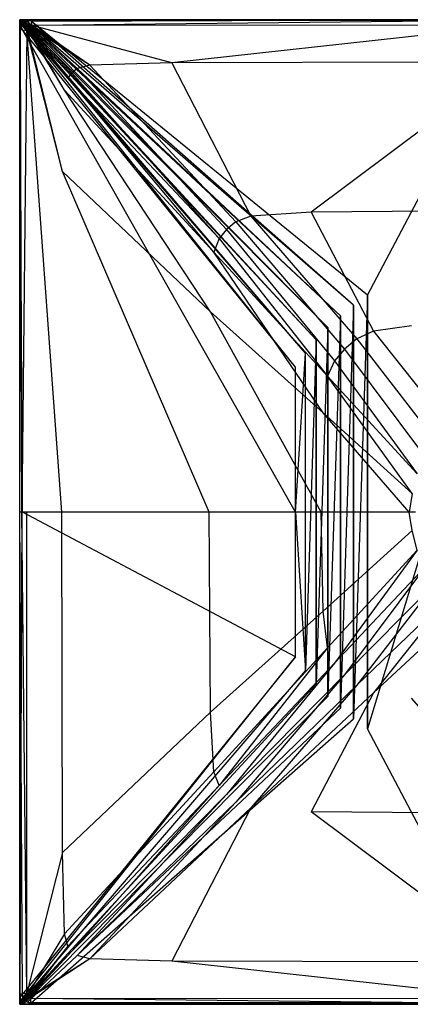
# Model space of a CAD drawing. Extents: x 0 to 0.8, y -0.8 to 0.
# Tile 1 of 15: x 0 to 0.317, y -0.8 to 0. Entities that reach past the tile are written whole.
import ezdxf

# ---------------------------------------------------------------- set-up
doc = ezdxf.new("R2010")
doc.units = 0
doc.layers.add('L0_GRUPPE_28___REPLACEMTFOREMPT', color=7, linetype='CONTINUOUS')

msp = doc.modelspace()

# ---------------------------------------------------------------- linework, layer by layer
at = {"layer": 'L0_GRUPPE_28___REPLACEMTFOREMPT', "color": 8}
for points, invisible_edges in [([(0, 0, 0.03815), (0.001664, 0, 0.000898), (0, 0, 0.000898), (0, 0, 0.03815)], 13), ([(0.001664, 0, 0.000898), (0, 0, 0.03815), (0.001664, 0, 0.03815), (0.001664, 0, 0.000898)], 14), ([(0, -0.001223, 0.03815), (0, 0, 0.000898), (0, -0.001321, 0.000898), (0, -0.001223, 0.03815)], 13), ([(0, 0, 0.000898), (0, -0.001223, 0.03815), (0, 0, 0.03815), (0, 0, 0.000898)], 14), ([(0, 0), (0.003373, -0.004302), (0, -0.001321), (0, 0)], 13), ([(0.003373, -0.004302), (0, 0), (0.004258, -0.003235), (0.003373, -0.004302)], 14), ([(0.001664, 0), (0.004258, -0.003235), (0, 0), (0.001664, 0)], 13), ([(0, 0, 0.000898), (0, -0.001321), (0, -0.001321, 0.000898), (0, 0, 0.000898)], 13), ([(0, -0.001321), (0, 0, 0.000898), (0, 0), (0, -0.001321)], 14), ([(0, 0, 0.03815), (0, -0.001223, 0.03815), (0, -0.001221, 0.038815), (0, 0, 0.03815)], 14), ([(0.000658, -0.000496, 0.038815), (0, 0, 0.03815), (0, -0.001221, 0.038815), (0.000658, -0.000496, 0.038815)], 14), ([(0, 0, 0.000898), (0.001664, 0), (0, 0), (0, 0, 0.000898)], 13), ([(0.001664, 0), (0, 0, 0.000898), (0.001664, 0, 0.000898), (0.001664, 0)], 14), ([(0.000658, -0.000496, 0.038815), (0.001664, 0, 0.03815), (0, 0, 0.03815), (0.000658, -0.000496, 0.038815)], 14), ([(0.001764, -0.001383, 0.03895), (0.001664, 0, 0.038815), (0.000658, -0.000496, 0.038815), (0.001764, -0.001383, 0.03895)], 14), ([(0.001664, 0, 0.038815), (0.001664, 0, 0.03815), (0.000658, -0.000496, 0.038815), (0.001664, 0, 0.038815)], 14), ([(0.001664, 0, 0.03815), (0.002267, 0, 0.000898), (0.001664, 0, 0.000898), (0.001664, 0, 0.03815)], 13), ([(0.002267, 0, 0.000898), (0.001664, 0, 0.03815), (0.002267, 0, 0.03815), (0.002267, 0, 0.000898)], 14), ([(0.001874, -0.00072, 0.03895), (0.001664, 0, 0.038815), (0.001764, -0.001383, 0.03895), (0.001874, -0.00072, 0.03895)], 14), ([(0.001874, -0.00072, 0.03895), (0.002267, 0, 0.038815), (0.001664, 0, 0.038815), (0.001874, -0.00072, 0.03895)], 13), ([(0.002267, 0), (0.005321, -0.002346), (0.001664, 0), (0.002267, 0)], 13), ([(0.004258, -0.003235), (0.001664, 0), (0.005321, -0.002346), (0.004258, -0.003235)], 14), ([(0.001664, 0, 0.000898), (0.002267, 0), (0.001664, 0), (0.001664, 0, 0.000898)], 13), ([(0.002267, 0), (0.001664, 0, 0.000898), (0.002267, 0, 0.000898), (0.002267, 0)], 14), ([(0.001664, 0, 0.038815), (0.002267, 0, 0.03815), (0.001664, 0, 0.03815), (0.001664, 0, 0.038815)], 13), ([(0.002267, 0, 0.03815), (0.001664, 0, 0.038815), (0.002267, 0, 0.038815), (0.002267, 0, 0.03815)], 14), ([(0.002267, 0, 0.038815), (0.001874, -0.00072, 0.03895), (0.00241, -0.000661, 0.03895), (0.002267, 0, 0.038815)], 14), ([(0.002267, 0, 0.038815), (0.009294, 0, 0.03815), (0.002267, 0, 0.03815), (0.002267, 0, 0.038815)], 13), ([(0.009294, 0, 0.03815), (0.002267, 0, 0.038815), (0.009294, 0, 0.038815), (0.009294, 0, 0.03815)], 14), ([(0.00241, -0.000661, 0.03895), (0.009294, 0, 0.038815), (0.002267, 0, 0.038815), (0.00241, -0.000661, 0.03895)], 13), ([(0.005321, -0.002346), (0.002267, 0), (0.006424, -0.00175), (0.005321, -0.002346)], 14), ([(0.009294, 0), (0.006424, -0.00175), (0.002267, 0), (0.009294, 0)], 13), ([(0.002267, 0, 0.000898), (0.009294, 0), (0.002267, 0), (0.002267, 0, 0.000898)], 13), ([(0.009294, 0), (0.002267, 0, 0.000898), (0.009294, 0, 0.000898), (0.009294, 0)], 14), ([(0.002267, 0, 0.03815), (0.009294, 0, 0.000898), (0.002267, 0, 0.000898), (0.002267, 0, 0.03815)], 13), ([(0.009294, 0, 0.000898), (0.002267, 0, 0.03815), (0.009294, 0, 0.03815), (0.009294, 0, 0.000898)], 14), ([(0.009294, 0, 0.038815), (0.00241, -0.000661, 0.03895), (0.009227, -0.000563, 0.038938), (0.009294, 0, 0.038815)], 14), ([(0.006424, -0.00175), (0.009294, 0), (0.009391, -0.001098), (0.006424, -0.00175)], 14), ([(0.4, -0.000541, 0.039033), (0.009294, 0, 0.038815), (0.009227, -0.000563, 0.038938), (0.4, -0.000541, 0.039033)], 13), ([(0.009294, 0, 0.03815), (0.4, 0, 0.000898), (0.009294, 0, 0.000898), (0.009294, 0, 0.03815)], 13), ([(0.4, 0, 0.000898), (0.009294, 0, 0.03815), (0.4, 0, 0.038254), (0.4, 0, 0.000898)], 14), ([(0.009294, 0, 0.038815), (0.4, -0.000541, 0.039033), (0.4, 0, 0.038921), (0.009294, 0, 0.038815)], 14), ([(0.4, 0), (0.009391, -0.001098), (0.009294, 0), (0.4, 0)], 13), ([(0.009294, 0, 0.000898), (0.4, 0), (0.009294, 0), (0.009294, 0, 0.000898)], 13), ([(0.4, 0), (0.009294, 0, 0.000898), (0.4, 0, 0.000898), (0.4, 0)], 14), ([(0.009294, 0, 0.038815), (0.4, 0, 0.038254), (0.009294, 0, 0.03815), (0.009294, 0, 0.038815)], 13), ([(0.4, 0, 0.038254), (0.009294, 0, 0.038815), (0.4, 0, 0.038921), (0.4, 0, 0.038254)], 14), ([(0.009391, -0.001098), (0.4, 0), (0.4, -0.001098), (0.009391, -0.001098)], 14), ([(0.001173, -0.001431, 0.03895), (0.000658, -0.000496, 0.038815), (0, -0.001221, 0.038815), (0.001173, -0.001431, 0.03895)], 14), ([(0.00088, -0.002284, 0.03895), (0, -0.001221, 0.038815), (0, -0.002151, 0.038815), (0.00088, -0.002284, 0.03895)], 14), ([(0.001173, -0.001431, 0.03895), (0, -0.001221, 0.038815), (0.00088, -0.002284, 0.03895), (0.001173, -0.001431, 0.03895)], 14), ([(0, -0.001221, 0.038815), (0, -0.002151, 0.03815), (0, -0.002151, 0.038815), (0, -0.001221, 0.038815)], 13), ([(0, -0.002151, 0.03815), (0, -0.001221, 0.038815), (0, -0.001223, 0.03815), (0, -0.002151, 0.03815)], 14), ([(0, -0.001223, 0.03815), (0, -0.002151, 0.000898), (0, -0.002151, 0.03815), (0, -0.001223, 0.03815)], 13), ([(0, -0.002151, 0.000898), (0, -0.001223, 0.03815), (0, -0.001321, 0.000898), (0, -0.002151, 0.000898)], 14), ([(0, -0.001321), (0.002784, -0.005402), (0, -0.002151), (0, -0.001321)], 13), ([(0.002784, -0.005402), (0, -0.001321), (0.003373, -0.004302), (0.002784, -0.005402)], 14), ([(0, -0.001321, 0.000898), (0, -0.002151), (0, -0.002151, 0.000898), (0, -0.001321, 0.000898)], 13), ([(0, -0.002151), (0, -0.001321, 0.000898), (0, -0.001321), (0, -0.002151)], 14), ([(0, -0.002151, 0.03815), (0, -0.008195, 0.000897), (0, -0.008195, 0.03815), (0, -0.002151, 0.03815)], 13), ([(0, -0.008195, 0.000897), (0, -0.002151, 0.03815), (0, -0.002151, 0.000898), (0, -0.008195, 0.000897)], 14), ([(0.000752, -0.00814, 0.038938), (0, -0.002151, 0.038815), (0, -0.008195, 0.038815), (0.000752, -0.00814, 0.038938)], 13), ([(0, -0.002151, 0.038815), (0.000752, -0.00814, 0.038938), (0.00088, -0.002284, 0.03895), (0, -0.002151, 0.038815)], 14), ([(0, -0.002151), (0.002229, -0.008281), (0, -0.008195), (0, -0.002151)], 13), ([(0.002229, -0.008281), (0, -0.002151), (0.002784, -0.005402), (0.002229, -0.008281)], 14), ([(0, -0.002151, 0.000898), (0, -0.008195), (0, -0.008195, 0.000897), (0, -0.002151, 0.000898)], 13), ([(0, -0.008195), (0, -0.002151, 0.000898), (0, -0.002151), (0, -0.008195)], 14), ([(0, -0.002151, 0.038815), (0, -0.008195, 0.03815), (0, -0.008195, 0.038815), (0, -0.002151, 0.038815)], 13), ([(0, -0.008195, 0.03815), (0, -0.002151, 0.038815), (0, -0.002151, 0.03815), (0, -0.008195, 0.03815)], 14), ([(0.001764, -0.001383, 0.03895), (0.000658, -0.000496, 0.038815), (0.001173, -0.001431, 0.03895), (0.001764, -0.001383, 0.03895)], 14), ([(0.005742, -0.009108, 0.039894), (0.00088, -0.002284, 0.03895), (0.000752, -0.00814, 0.038938), (0.005742, -0.009108, 0.039894)], 13), ([(0.006349, -0.007665, 0.04), (0.001173, -0.001431, 0.03895), (0.00088, -0.002284, 0.03895), (0.006349, -0.007665, 0.04)], 14), ([(0.00088, -0.002284, 0.03895), (0.005742, -0.009108, 0.039894), (0.006349, -0.007665, 0.04), (0.00088, -0.002284, 0.03895)], 14), ([(0.006766, -0.006928, 0.04), (0.001764, -0.001383, 0.03895), (0.001173, -0.001431, 0.03895), (0.006766, -0.006928, 0.04)], 14), ([(0.006766, -0.006928, 0.04), (0.001173, -0.001431, 0.03895), (0.006349, -0.007665, 0.04), (0.006766, -0.006928, 0.04)], 14), ([(0.007391, -0.006297, 0.04), (0.001874, -0.00072, 0.03895), (0.001764, -0.001383, 0.03895), (0.007391, -0.006297, 0.04)], 14), ([(0.007391, -0.006297, 0.04), (0.001764, -0.001383, 0.03895), (0.006766, -0.006928, 0.04), (0.007391, -0.006297, 0.04)], 14), ([(0.008022, -0.005767, 0.04), (0.00241, -0.000661, 0.03895), (0.001874, -0.00072, 0.03895), (0.008022, -0.005767, 0.04)], 14), ([(0.008022, -0.005767, 0.04), (0.001874, -0.00072, 0.03895), (0.007391, -0.006297, 0.04), (0.008022, -0.005767, 0.04)], 14), ([(0.002784, -0.005402), (0.224113, -0.282229), (0.002229, -0.008281), (0.002784, -0.005402)], 13), ([(0.009227, -0.000563, 0.038938), (0.00241, -0.000661, 0.03895), (0.00876, -0.005347, 0.04), (0.009227, -0.000563, 0.038938)], 14), ([(0.00876, -0.005347, 0.04), (0.00241, -0.000661, 0.03895), (0.008022, -0.005767, 0.04), (0.00876, -0.005347, 0.04)], 14), ([(0.003373, -0.004302), (0.232176, -0.270952), (0.002784, -0.005402), (0.003373, -0.004302)], 13), ([(0.224113, -0.282229), (0.002784, -0.005402), (0.232176, -0.270952), (0.224113, -0.282229)], 14), ([(0.004258, -0.003235), (0.240957, -0.260228), (0.003373, -0.004302), (0.004258, -0.003235)], 13), ([(0.232176, -0.270952), (0.003373, -0.004302), (0.240957, -0.260228), (0.232176, -0.270952)], 14), ([(0.005321, -0.002346), (0.250419, -0.250103), (0.004258, -0.003235), (0.005321, -0.002346)], 13), ([(0.240957, -0.260228), (0.004258, -0.003235), (0.250419, -0.250103), (0.240957, -0.260228)], 14), ([(0.006424, -0.00175), (0.260521, -0.24062), (0.005321, -0.002346), (0.006424, -0.00175)], 13), ([(0.250419, -0.250103), (0.005321, -0.002346), (0.260521, -0.24062), (0.250419, -0.250103)], 14), ([(0.0349, -0.123376, 0.036349), (0.006349, -0.007665, 0.04), (0.005742, -0.009108, 0.039894), (0.0349, -0.123376, 0.036349)], 14), ([(0.03653, -0.057161, 0.036412), (0.006766, -0.006928, 0.04), (0.006349, -0.007665, 0.04), (0.03653, -0.057161, 0.036412)], 14), ([(0.03653, -0.057161, 0.036412), (0.006349, -0.007665, 0.04), (0.0349, -0.123376, 0.036349), (0.03653, -0.057161, 0.036412)], 14), ([(0.009391, -0.001098), (0.271221, -0.231819), (0.006424, -0.00175), (0.009391, -0.001098)], 13), ([(0.260521, -0.24062), (0.006424, -0.00175), (0.271221, -0.231819), (0.260521, -0.24062)], 14), ([(0.038989, -0.047144, 0.036425), (0.007391, -0.006297, 0.04), (0.006766, -0.006928, 0.04), (0.038989, -0.047144, 0.036425)], 13), ([(0.038989, -0.047144, 0.036425), (0.006766, -0.006928, 0.04), (0.03653, -0.057161, 0.036412), (0.038989, -0.047144, 0.036425)], 14), ([(0.042409, -0.043117, 0.036428), (0.008022, -0.005767, 0.04), (0.007391, -0.006297, 0.04), (0.042409, -0.043117, 0.036428)], 13), ([(0.007391, -0.006297, 0.04), (0.038989, -0.047144, 0.036425), (0.042409, -0.043117, 0.036428), (0.007391, -0.006297, 0.04)], 14), ([(0.057021, -0.036958, 0.03645), (0.00876, -0.005347, 0.04), (0.008022, -0.005767, 0.04), (0.057021, -0.036958, 0.03645)], 14), ([(0.008022, -0.005767, 0.04), (0.042409, -0.043117, 0.036428), (0.046634, -0.039628, 0.036425), (0.008022, -0.005767, 0.04)], 14), ([(0.057021, -0.036958, 0.03645), (0.008022, -0.005767, 0.04), (0.046634, -0.039628, 0.036425), (0.057021, -0.036958, 0.03645)], 14), ([(0.010101, -0.004734, 0.039894), (0.009227, -0.000563, 0.038938), (0.00876, -0.005347, 0.04), (0.010101, -0.004734, 0.039894)], 14), ([(0.057021, -0.036958, 0.03645), (0.010101, -0.004734, 0.039894), (0.00876, -0.005347, 0.04), (0.057021, -0.036958, 0.03645)], 14), ([(0.4, -0.000541, 0.039033), (0.009227, -0.000563, 0.038938), (0.010101, -0.004734, 0.039894), (0.4, -0.000541, 0.039033)], 14), ([(0.271221, -0.231819), (0.009391, -0.001098), (0.282472, -0.223738), (0.271221, -0.231819)], 14), ([(0.4, -0.001098), (0.282472, -0.223738), (0.009391, -0.001098), (0.4, -0.001098)], 13), ([(0.4, -0.000541, 0.039033), (0.010101, -0.004734, 0.039894), (0.4, -0.004525, 0.039894), (0.4, -0.000541, 0.039033)], 14), ([(0.4, -0.004525, 0.039894), (0.010101, -0.004734, 0.039894), (0.12349, -0.035037, 0.036413), (0.4, -0.004525, 0.039894)], 14), ([(0.12349, -0.035037, 0.036413), (0.010101, -0.004734, 0.039894), (0.057021, -0.036958, 0.03645), (0.12349, -0.035037, 0.036413)], 14), ([(0.4, -0.004525, 0.039894), (0.12349, -0.035037, 0.036413), (0.4, -0.034206, 0.036412), (0.4, -0.004525, 0.039894)], 14), ([(0.282472, -0.223738), (0.4, -0.001098), (0.4, -0.188007), (0.282472, -0.223738)], 14), ([(0.001683, -0.4, 0.038938), (0.000752, -0.00814, 0.038938), (0, -0.008195, 0.038815), (0.001683, -0.4, 0.038938)], 14), ([(0.001683, -0.4, 0.038938), (0, -0.008195, 0.038815), (0, -0.4, 0.038815), (0.001683, -0.4, 0.038938)], 14), ([(0, -0.008195, 0.03815), (0, -0.4, 0.000897), (0, -0.4, 0.03815), (0, -0.008195, 0.03815)], 13), ([(0, -0.4, 0.000897), (0, -0.008195, 0.03815), (0, -0.008195, 0.000897), (0, -0.4, 0.000897)], 14), ([(0, -0.008195), (0.002229, -0.4), (0, -0.4), (0, -0.008195)], 13), ([(0.002229, -0.4), (0, -0.008195), (0.002229, -0.008281), (0.002229, -0.4)], 14), ([(0, -0.008195, 0.000897), (0, -0.4), (0, -0.4, 0.000897), (0, -0.008195, 0.000897)], 13), ([(0, -0.4), (0, -0.008195, 0.000897), (0, -0.008195), (0, -0.4)], 14), ([(0, -0.008195, 0.038815), (0, -0.4, 0.03815), (0, -0.4, 0.038815), (0, -0.008195, 0.038815)], 13), ([(0, -0.4, 0.03815), (0, -0.008195, 0.038815), (0, -0.008195, 0.03815), (0, -0.4, 0.03815)], 14), ([(0.005742, -0.009108, 0.039894), (0.000752, -0.00814, 0.038938), (0.001683, -0.4, 0.038938), (0.005742, -0.009108, 0.039894)], 14), ([(0.005742, -0.009108, 0.039894), (0.001683, -0.4, 0.038938), (0.005734, -0.4, 0.039894), (0.005742, -0.009108, 0.039894)], 14), ([(0.002229, -0.008281), (0.224116, -0.4), (0.002229, -0.4), (0.002229, -0.008281)], 13), ([(0.224116, -0.4), (0.002229, -0.008281), (0.224113, -0.282229), (0.224116, -0.4)], 14), ([(0.034251, -0.4, 0.036348), (0.005742, -0.009108, 0.039894), (0.005734, -0.4, 0.039894), (0.034251, -0.4, 0.036348)], 14), ([(0.0349, -0.123376, 0.036349), (0.005742, -0.009108, 0.039894), (0.034251, -0.4, 0.036348), (0.0349, -0.123376, 0.036349)], 14), ([(0.168149, -0.170518, 0.033102), (0.046634, -0.039628, 0.036425), (0.042409, -0.043117, 0.036428), (0.168149, -0.170518, 0.033102)], 13), ([(0.175701, -0.16428, 0.033097), (0.057021, -0.036958, 0.03645), (0.046634, -0.039628, 0.036425), (0.175701, -0.16428, 0.033097)], 13), ([(0.046634, -0.039628, 0.036425), (0.168149, -0.170518, 0.033102), (0.175701, -0.16428, 0.033097), (0.046634, -0.039628, 0.036425)], 14), ([(0.187742, -0.159557, 0.033157), (0.12349, -0.035037, 0.036413), (0.057021, -0.036958, 0.03645), (0.187742, -0.159557, 0.033157)], 13), ([(0.057021, -0.036958, 0.03645), (0.175701, -0.16428, 0.033097), (0.187742, -0.159557, 0.033157), (0.057021, -0.036958, 0.03645)], 14), ([(0.4, -0.034206, 0.036412), (0.12349, -0.035037, 0.036413), (0.236896, -0.156319, 0.033174), (0.4, -0.034206, 0.036412)], 14), ([(0.12349, -0.035037, 0.036413), (0.187742, -0.159557, 0.033157), (0.236896, -0.156319, 0.033174), (0.12349, -0.035037, 0.036413)], 14), ([(0.4, -0.034206, 0.036412), (0.236896, -0.156319, 0.033174), (0.4, -0.1549, 0.03317), (0.4, -0.034206, 0.036412)], 14), ([(0.157794, -0.189, 0.033088), (0.038989, -0.047144, 0.036425), (0.03653, -0.057161, 0.036412), (0.157794, -0.189, 0.033088)], 14), ([(0.1621, -0.177701, 0.033097), (0.042409, -0.043117, 0.036428), (0.038989, -0.047144, 0.036425), (0.1621, -0.177701, 0.033097)], 13), ([(0.1621, -0.177701, 0.033097), (0.038989, -0.047144, 0.036425), (0.157794, -0.189, 0.033088), (0.1621, -0.177701, 0.033097)], 14), ([(0.042409, -0.043117, 0.036428), (0.1621, -0.177701, 0.033097), (0.168149, -0.170518, 0.033102), (0.042409, -0.043117, 0.036428)], 14), ([(0.155087, -0.237441, 0.033049), (0.03653, -0.057161, 0.036412), (0.0349, -0.123376, 0.036349), (0.155087, -0.237441, 0.033049)], 14), ([(0.157794, -0.189, 0.033088), (0.03653, -0.057161, 0.036412), (0.155087, -0.237441, 0.033049), (0.157794, -0.189, 0.033088)], 14), ([(0.153924, -0.4, 0.033046), (0.0349, -0.123376, 0.036349), (0.034251, -0.4, 0.036348), (0.153924, -0.4, 0.033046)], 14), ([(0.155087, -0.237441, 0.033049), (0.0349, -0.123376, 0.036349), (0.153924, -0.4, 0.033046), (0.155087, -0.237441, 0.033049)], 14), ([(0.274011, -0.259222, 0.030561), (0.187742, -0.159557, 0.033157), (0.175701, -0.16428, 0.033097), (0.274011, -0.259222, 0.030561)], 13), ([(0.287523, -0.25295, 0.030649), (0.236896, -0.156319, 0.033174), (0.187742, -0.159557, 0.033157), (0.287523, -0.25295, 0.030649)], 13), ([(0.187742, -0.159557, 0.033157), (0.274011, -0.259222, 0.030561), (0.287523, -0.25295, 0.030649), (0.187742, -0.159557, 0.033157)], 14), ([(0.4, -0.1549, 0.03317), (0.236896, -0.156319, 0.033174), (0.318414, -0.248709, 0.030708), (0.4, -0.1549, 0.03317)], 14), ([(0.236896, -0.156319, 0.033174), (0.287523, -0.25295, 0.030649), (0.318414, -0.248709, 0.030708), (0.236896, -0.156319, 0.033174)], 14), ([(0.263939, -0.267597, 0.030568), (0.175701, -0.16428, 0.033097), (0.168149, -0.170518, 0.033102), (0.263939, -0.267597, 0.030568)], 13), ([(0.175701, -0.16428, 0.033097), (0.263939, -0.267597, 0.030568), (0.274011, -0.259222, 0.030561), (0.175701, -0.16428, 0.033097)], 14), ([(0.255866, -0.277159, 0.030562), (0.168149, -0.170518, 0.033102), (0.1621, -0.177701, 0.033097), (0.255866, -0.277159, 0.030562)], 13), ([(0.168149, -0.170518, 0.033102), (0.255866, -0.277159, 0.030562), (0.263939, -0.267597, 0.030568), (0.168149, -0.170518, 0.033102)], 14), ([(0.25016, -0.289631, 0.030557), (0.1621, -0.177701, 0.033097), (0.157794, -0.189, 0.033088), (0.25016, -0.289631, 0.030557)], 13), ([(0.1621, -0.177701, 0.033097), (0.25016, -0.289631, 0.030557), (0.255866, -0.277159, 0.030562), (0.1621, -0.177701, 0.033097)], 14), ([(0.246652, -0.319454, 0.030537), (0.157794, -0.189, 0.033088), (0.155087, -0.237441, 0.033049), (0.246652, -0.319454, 0.030537)], 14), ([(0.25016, -0.289631, 0.030557), (0.157794, -0.189, 0.033088), (0.246652, -0.319454, 0.030537), (0.25016, -0.289631, 0.030557)], 14), ([(0.282472, -0.576262), (0.282472, -0.223738), (0.4, -0.188007), (0.282472, -0.576262)], 10), ([(0.282472, -0.576262), (0.4, -0.188007), (0.4, -0.611993), (0.282472, -0.576262)], 13), ([(0.271221, -0.568181), (0.271221, -0.231819), (0.282472, -0.223738), (0.271221, -0.568181)], 10), ([(0.271221, -0.568181), (0.282472, -0.223738), (0.282472, -0.576262), (0.271221, -0.568181)], 13), ([(0.260521, -0.55938), (0.260521, -0.24062), (0.271221, -0.231819), (0.260521, -0.55938)], 10), ([(0.260521, -0.55938), (0.271221, -0.231819), (0.271221, -0.568181), (0.260521, -0.55938)], 13), ([(0.245034, -0.4, 0.030532), (0.155087, -0.237441, 0.033049), (0.153924, -0.4, 0.033046), (0.245034, -0.4, 0.030532)], 14), ([(0.246652, -0.319454, 0.030537), (0.155087, -0.237441, 0.033049), (0.245034, -0.4, 0.030532), (0.246652, -0.319454, 0.030537)], 14), ([(0.250419, -0.549897), (0.250419, -0.250103), (0.260521, -0.24062), (0.250419, -0.549897)], 10), ([(0.250419, -0.549897), (0.260521, -0.24062), (0.260521, -0.55938), (0.250419, -0.549897)], 13), ([(0.240957, -0.539772), (0.240957, -0.260228), (0.250419, -0.250103), (0.240957, -0.539772)], 10), ([(0.240957, -0.539772), (0.250419, -0.250103), (0.250419, -0.549897), (0.240957, -0.539772)], 13), ([(0.351437, -0.333954, 0.028565), (0.287523, -0.25295, 0.030649), (0.274011, -0.259222, 0.030561), (0.351437, -0.333954, 0.028565)], 13), ([(0.366268, -0.326557, 0.028671), (0.318414, -0.248709, 0.030708), (0.287523, -0.25295, 0.030649), (0.366268, -0.326557, 0.028671)], 13), ([(0.287523, -0.25295, 0.030649), (0.351437, -0.333954, 0.028565), (0.366268, -0.326557, 0.028671), (0.287523, -0.25295, 0.030649)], 14), ([(0.232176, -0.529048), (0.232176, -0.270952), (0.240957, -0.260228), (0.232176, -0.529048)], 10), ([(0.232176, -0.529048), (0.240957, -0.260228), (0.240957, -0.539772), (0.232176, -0.529048)], 13), ([(0.339493, -0.344451, 0.028565), (0.274011, -0.259222, 0.030561), (0.263939, -0.267597, 0.030568), (0.339493, -0.344451, 0.028565)], 13), ([(0.274011, -0.259222, 0.030561), (0.339493, -0.344451, 0.028565), (0.351437, -0.333954, 0.028565), (0.274011, -0.259222, 0.030561)], 14), ([(0.232176, -0.270952), (0.224116, -0.4), (0.224113, -0.282229), (0.232176, -0.270952)], 13), ([(0.232176, -0.529048), (0.224116, -0.4), (0.232176, -0.270952), (0.232176, -0.529048)], 13), ([(0.329638, -0.355647, 0.028565), (0.263939, -0.267597, 0.030568), (0.255866, -0.277159, 0.030562), (0.329638, -0.355647, 0.028565)], 13), ([(0.263939, -0.267597, 0.030568), (0.329638, -0.355647, 0.028565), (0.339493, -0.344451, 0.028565), (0.263939, -0.267597, 0.030568)], 14), ([(0.32287, -0.369043, 0.028565), (0.255866, -0.277159, 0.030562), (0.25016, -0.289631, 0.030557), (0.32287, -0.369043, 0.028565)], 13), ([(0.255866, -0.277159, 0.030562), (0.32287, -0.369043, 0.028565), (0.329638, -0.355647, 0.028565), (0.255866, -0.277159, 0.030562)], 14), ([(0.318988, -0.384937, 0.028565), (0.25016, -0.289631, 0.030557), (0.246652, -0.319454, 0.030537), (0.318988, -0.384937, 0.028565)], 14), ([(0.32287, -0.369043, 0.028565), (0.25016, -0.289631, 0.030557), (0.318988, -0.384937, 0.028565), (0.32287, -0.369043, 0.028565)], 14), ([(0.3163, -0.4, 0.028565), (0.246652, -0.319454, 0.030537), (0.245034, -0.4, 0.030532), (0.3163, -0.4, 0.028565)], 14), ([(0.318988, -0.384937, 0.028565), (0.246652, -0.319454, 0.030537), (0.3163, -0.4, 0.028565), (0.318988, -0.384937, 0.028565)], 14), ([(0.321576, -0.4, 0.028459), (0.318988, -0.384937, 0.028565), (0.3163, -0.4, 0.028565), (0.321576, -0.4, 0.028459)], 13), ([(0.001683, -0.4, 0.038938), (0, -0.791805, 0.038815), (0.000752, -0.79186, 0.038938), (0.001683, -0.4, 0.038938)], 14), ([(0.001683, -0.4, 0.038938), (0, -0.4, 0.038815), (0, -0.791805, 0.038815), (0.001683, -0.4, 0.038938)], 14), ([(0, -0.4, 0.038815), (0, -0.791805, 0.03815), (0, -0.791805, 0.038815), (0, -0.4, 0.038815)], 13), ([(0, -0.791805, 0.03815), (0, -0.4, 0.038815), (0, -0.4, 0.03815), (0, -0.791805, 0.03815)], 14), ([(0, -0.4, 0.03815), (0, -0.791805, 0.000897), (0, -0.791805, 0.03815), (0, -0.4, 0.03815)], 13), ([(0, -0.791805, 0.000897), (0, -0.4, 0.03815), (0, -0.4, 0.000897), (0, -0.791805, 0.000897)], 14), ([(0, -0.4), (0.002229, -0.791719), (0, -0.791805), (0, -0.4)], 13), ([(0.002229, -0.791719), (0, -0.4), (0.002229, -0.4), (0.002229, -0.791719)], 14), ([(0, -0.4, 0.000897), (0, -0.791805), (0, -0.791805, 0.000897), (0, -0.4, 0.000897)], 13), ([(0, -0.791805), (0, -0.4, 0.000897), (0, -0.4), (0, -0.791805)], 14), ([(0.005742, -0.790892, 0.039894), (0.001683, -0.4, 0.038938), (0.000752, -0.79186, 0.038938), (0.005742, -0.790892, 0.039894)], 14), ([(0.005742, -0.790892, 0.039894), (0.005734, -0.4, 0.039894), (0.001683, -0.4, 0.038938), (0.005742, -0.790892, 0.039894)], 14), ([(0.002229, -0.4), (0.224113, -0.517771), (0.002229, -0.791719), (0.002229, -0.4)], 13), ([(0.224113, -0.517771), (0.002229, -0.4), (0.224116, -0.4), (0.224113, -0.517771)], 14), ([(0.034251, -0.4, 0.036348), (0.005734, -0.4, 0.039894), (0.005742, -0.790892, 0.039894), (0.034251, -0.4, 0.036348)], 14), ([(0.0349, -0.676624, 0.036349), (0.034251, -0.4, 0.036348), (0.005742, -0.790892, 0.039894), (0.0349, -0.676624, 0.036349)], 14), ([(0.153924, -0.4, 0.033046), (0.034251, -0.4, 0.036348), (0.0349, -0.676624, 0.036349), (0.153924, -0.4, 0.033046)], 14), ([(0.155087, -0.562559, 0.033049), (0.153924, -0.4, 0.033046), (0.0349, -0.676624, 0.036349), (0.155087, -0.562559, 0.033049)], 14), ([(0.245034, -0.4, 0.030532), (0.153924, -0.4, 0.033046), (0.155087, -0.562559, 0.033049), (0.245034, -0.4, 0.030532)], 14), ([(0.246652, -0.480546, 0.030537), (0.245034, -0.4, 0.030532), (0.155087, -0.562559, 0.033049), (0.246652, -0.480546, 0.030537)], 14), ([(0.224116, -0.4), (0.232176, -0.529048), (0.224113, -0.517771), (0.224116, -0.4)], 10), ([(0.3163, -0.4, 0.028565), (0.245034, -0.4, 0.030532), (0.246652, -0.480546, 0.030537), (0.3163, -0.4, 0.028565)], 14), ([(0.318988, -0.415063, 0.028565), (0.3163, -0.4, 0.028565), (0.246652, -0.480546, 0.030537), (0.318988, -0.415063, 0.028565)], 14), ([(0.318988, -0.415063, 0.028565), (0.321576, -0.4, 0.028459), (0.3163, -0.4, 0.028565), (0.318988, -0.415063, 0.028565)], 13), ([(0.318988, -0.415063, 0.028565), (0.246652, -0.480546, 0.030537), (0.25016, -0.510369, 0.030557), (0.318988, -0.415063, 0.028565)], 14), ([(0.32287, -0.430957, 0.028565), (0.318988, -0.415063, 0.028565), (0.25016, -0.510369, 0.030557), (0.32287, -0.430957, 0.028565)], 14), ([(0.255866, -0.522841, 0.030562), (0.32287, -0.430957, 0.028565), (0.25016, -0.510369, 0.030557), (0.255866, -0.522841, 0.030562)], 13), ([(0.32287, -0.430957, 0.028565), (0.255866, -0.522841, 0.030562), (0.329638, -0.444353, 0.028565), (0.32287, -0.430957, 0.028565)], 14), ([(0.263939, -0.532403, 0.030568), (0.329638, -0.444353, 0.028565), (0.255866, -0.522841, 0.030562), (0.263939, -0.532403, 0.030568)], 13), ([(0.329638, -0.444353, 0.028565), (0.263939, -0.532403, 0.030568), (0.339493, -0.455549, 0.028565), (0.329638, -0.444353, 0.028565)], 14), ([(0.274011, -0.540778, 0.030561), (0.339493, -0.455549, 0.028565), (0.263939, -0.532403, 0.030568), (0.274011, -0.540778, 0.030561)], 13), ([(0.339493, -0.455549, 0.028565), (0.274011, -0.540778, 0.030561), (0.351437, -0.466046, 0.028565), (0.339493, -0.455549, 0.028565)], 14), ([(0.287523, -0.54705, 0.030649), (0.351437, -0.466046, 0.028565), (0.274011, -0.540778, 0.030561), (0.287523, -0.54705, 0.030649)], 13), ([(0.351437, -0.466046, 0.028565), (0.287523, -0.54705, 0.030649), (0.366268, -0.473443, 0.028671), (0.351437, -0.466046, 0.028565)], 14), ([(0.318414, -0.551291, 0.030708), (0.366268, -0.473443, 0.028671), (0.287523, -0.54705, 0.030649), (0.318414, -0.551291, 0.030708)], 13), ([(0.246652, -0.480546, 0.030537), (0.155087, -0.562559, 0.033049), (0.157794, -0.611, 0.033088), (0.246652, -0.480546, 0.030537)], 14), ([(0.25016, -0.510369, 0.030557), (0.246652, -0.480546, 0.030537), (0.157794, -0.611, 0.033088), (0.25016, -0.510369, 0.030557)], 14), ([(0.1621, -0.622299, 0.033097), (0.25016, -0.510369, 0.030557), (0.157794, -0.611, 0.033088), (0.1621, -0.622299, 0.033097)], 13), ([(0.25016, -0.510369, 0.030557), (0.1621, -0.622299, 0.033097), (0.255866, -0.522841, 0.030562), (0.25016, -0.510369, 0.030557)], 14), ([(0.224113, -0.517771), (0.002784, -0.794599), (0.002229, -0.791719), (0.224113, -0.517771)], 13), ([(0.002784, -0.794599), (0.224113, -0.517771), (0.232176, -0.529048), (0.002784, -0.794599)], 14), ([(0.168149, -0.629482, 0.033102), (0.255866, -0.522841, 0.030562), (0.1621, -0.622299, 0.033097), (0.168149, -0.629482, 0.033102)], 13), ([(0.255866, -0.522841, 0.030562), (0.168149, -0.629482, 0.033102), (0.263939, -0.532403, 0.030568), (0.255866, -0.522841, 0.030562)], 14), ([(0.232176, -0.529048), (0.003373, -0.795698), (0.002784, -0.794599), (0.232176, -0.529048)], 13), ([(0.003373, -0.795698), (0.232176, -0.529048), (0.240957, -0.539772), (0.003373, -0.795698)], 14), ([(0.175701, -0.63572, 0.033096), (0.263939, -0.532403, 0.030568), (0.168149, -0.629482, 0.033102), (0.175701, -0.63572, 0.033096)], 13), ([(0.263939, -0.532403, 0.030568), (0.175701, -0.63572, 0.033096), (0.274011, -0.540778, 0.030561), (0.263939, -0.532403, 0.030568)], 14), ([(0.240957, -0.539772), (0.004258, -0.796765), (0.003373, -0.795698), (0.240957, -0.539772)], 13), ([(0.004258, -0.796765), (0.240957, -0.539772), (0.250419, -0.549897), (0.004258, -0.796765)], 14), ([(0.187742, -0.640443, 0.033157), (0.274011, -0.540778, 0.030561), (0.175701, -0.63572, 0.033096), (0.187742, -0.640443, 0.033157)], 13), ([(0.274011, -0.540778, 0.030561), (0.187742, -0.640443, 0.033157), (0.287523, -0.54705, 0.030649), (0.274011, -0.540778, 0.030561)], 14), ([(0.250419, -0.549897), (0.005321, -0.797654), (0.004258, -0.796765), (0.250419, -0.549897)], 13), ([(0.005321, -0.797654), (0.250419, -0.549897), (0.260521, -0.55938), (0.005321, -0.797654)], 14), ([(0.236896, -0.643681, 0.033174), (0.287523, -0.54705, 0.030649), (0.187742, -0.640443, 0.033157), (0.236896, -0.643681, 0.033174)], 13), ([(0.287523, -0.54705, 0.030649), (0.236896, -0.643681, 0.033174), (0.318414, -0.551291, 0.030708), (0.287523, -0.54705, 0.030649)], 14), ([(0.4, -0.6451, 0.03317), (0.318414, -0.551291, 0.030708), (0.236896, -0.643681, 0.033174), (0.4, -0.6451, 0.03317)], 14), ([(0.260521, -0.55938), (0.006424, -0.79825), (0.005321, -0.797654), (0.260521, -0.55938)], 13), ([(0.006424, -0.79825), (0.260521, -0.55938), (0.271221, -0.568181), (0.006424, -0.79825)], 14), ([(0.155087, -0.562559, 0.033049), (0.0349, -0.676624, 0.036349), (0.03653, -0.742839, 0.036412), (0.155087, -0.562559, 0.033049)], 14), ([(0.157794, -0.611, 0.033088), (0.155087, -0.562559, 0.033049), (0.03653, -0.742839, 0.036412), (0.157794, -0.611, 0.033088)], 14), ([(0.271221, -0.568181), (0.009391, -0.798902), (0.006424, -0.79825), (0.271221, -0.568181)], 13), ([(0.009391, -0.798902), (0.271221, -0.568181), (0.282472, -0.576262), (0.009391, -0.798902)], 14), ([(0.282472, -0.576262), (0.4, -0.798902), (0.009391, -0.798902), (0.282472, -0.576262)], 13), ([(0.4, -0.798902), (0.282472, -0.576262), (0.4, -0.611993), (0.4, -0.798902)], 14), ([(0.157794, -0.611, 0.033088), (0.03653, -0.742839, 0.036412), (0.038989, -0.752856, 0.036425), (0.157794, -0.611, 0.033088)], 14), ([(0.1621, -0.622299, 0.033097), (0.157794, -0.611, 0.033088), (0.038989, -0.752856, 0.036425), (0.1621, -0.622299, 0.033097)], 14), ([(0.042409, -0.756883, 0.036428), (0.1621, -0.622299, 0.033097), (0.038989, -0.752856, 0.036425), (0.042409, -0.756883, 0.036428)], 13), ([(0.1621, -0.622299, 0.033097), (0.042409, -0.756883, 0.036428), (0.168149, -0.629482, 0.033102), (0.1621, -0.622299, 0.033097)], 14), ([(0.046634, -0.760372, 0.036425), (0.168149, -0.629482, 0.033102), (0.042409, -0.756883, 0.036428), (0.046634, -0.760372, 0.036425)], 13), ([(0.168149, -0.629482, 0.033102), (0.046634, -0.760372, 0.036425), (0.175701, -0.63572, 0.033096), (0.168149, -0.629482, 0.033102)], 14), ([(0.057021, -0.763042, 0.036449), (0.175701, -0.63572, 0.033096), (0.046634, -0.760372, 0.036425), (0.057021, -0.763042, 0.036449)], 13), ([(0.175701, -0.63572, 0.033096), (0.057021, -0.763042, 0.036449), (0.187742, -0.640443, 0.033157), (0.175701, -0.63572, 0.033096)], 14), ([(0.12349, -0.764963, 0.036413), (0.187742, -0.640443, 0.033157), (0.057021, -0.763042, 0.036449), (0.12349, -0.764963, 0.036413)], 13), ([(0.187742, -0.640443, 0.033157), (0.12349, -0.764963, 0.036413), (0.236896, -0.643681, 0.033174), (0.187742, -0.640443, 0.033157)], 14), ([(0.4, -0.765794, 0.036412), (0.236896, -0.643681, 0.033174), (0.12349, -0.764963, 0.036413), (0.4, -0.765794, 0.036412)], 14), ([(0.4, -0.6451, 0.03317), (0.236896, -0.643681, 0.033174), (0.4, -0.765794, 0.036412), (0.4, -0.6451, 0.03317)], 14), ([(0.0349, -0.676624, 0.036349), (0.005742, -0.790892, 0.039894), (0.006349, -0.792335, 0.04), (0.0349, -0.676624, 0.036349)], 14), ([(0.03653, -0.742839, 0.036412), (0.0349, -0.676624, 0.036349), (0.006349, -0.792335, 0.04), (0.03653, -0.742839, 0.036412)], 14), ([(0.03653, -0.742839, 0.036412), (0.006349, -0.792335, 0.04), (0.006766, -0.793072, 0.04), (0.03653, -0.742839, 0.036412)], 14), ([(0.038989, -0.752856, 0.036425), (0.03653, -0.742839, 0.036412), (0.006766, -0.793072, 0.04), (0.038989, -0.752856, 0.036425)], 14), ([(0.007391, -0.793703, 0.04), (0.038989, -0.752856, 0.036425), (0.006766, -0.793072, 0.04), (0.007391, -0.793703, 0.04)], 13), ([(0.038989, -0.752856, 0.036425), (0.007391, -0.793703, 0.04), (0.042409, -0.756883, 0.036428), (0.038989, -0.752856, 0.036425)], 14), ([(0.008022, -0.794233, 0.04), (0.042409, -0.756883, 0.036428), (0.007391, -0.793703, 0.04), (0.008022, -0.794233, 0.04)], 13), ([(0.042409, -0.756883, 0.036428), (0.008022, -0.794233, 0.04), (0.046634, -0.760372, 0.036425), (0.042409, -0.756883, 0.036428)], 14), ([(0.057021, -0.763042, 0.036449), (0.046634, -0.760372, 0.036425), (0.008022, -0.794233, 0.04), (0.057021, -0.763042, 0.036449)], 14), ([(0.057021, -0.763042, 0.036449), (0.008022, -0.794233, 0.04), (0.00876, -0.794653, 0.04), (0.057021, -0.763042, 0.036449)], 14), ([(0.057021, -0.763042, 0.036449), (0.00876, -0.794653, 0.04), (0.010101, -0.795266, 0.039894), (0.057021, -0.763042, 0.036449)], 14), ([(0.12349, -0.764963, 0.036413), (0.057021, -0.763042, 0.036449), (0.010101, -0.795266, 0.039894), (0.12349, -0.764963, 0.036413)], 14), ([(0.4, -0.795475, 0.039894), (0.12349, -0.764963, 0.036413), (0.010101, -0.795266, 0.039894), (0.4, -0.795475, 0.039894)], 14), ([(0.4, -0.765794, 0.036412), (0.12349, -0.764963, 0.036413), (0.4, -0.795475, 0.039894), (0.4, -0.765794, 0.036412)], 14), ([(0.002784, -0.794599), (0, -0.791805), (0.002229, -0.791719), (0.002784, -0.794599)], 14), ([(0, -0.791805, 0.03815), (0, -0.797849, 0.000897), (0, -0.797849, 0.03815), (0, -0.791805, 0.03815)], 13), ([(0, -0.797849, 0.000897), (0, -0.791805, 0.03815), (0, -0.791805, 0.000897), (0, -0.797849, 0.000897)], 14), ([(0.00088, -0.797716, 0.03895), (0, -0.791805, 0.038815), (0, -0.797849, 0.038815), (0.00088, -0.797716, 0.03895)], 13), ([(0, -0.791805, 0.038815), (0.00088, -0.797716, 0.03895), (0.000752, -0.79186, 0.038938), (0, -0.791805, 0.038815)], 14), ([(0, -0.791805), (0.002784, -0.794599), (0, -0.797849), (0, -0.791805)], 13), ([(0, -0.791805, 0.000897), (0, -0.797849), (0, -0.797849, 0.000897), (0, -0.791805, 0.000897)], 13), ([(0, -0.797849), (0, -0.791805, 0.000897), (0, -0.791805), (0, -0.797849)], 14), ([(0, -0.791805, 0.038815), (0, -0.797849, 0.03815), (0, -0.797849, 0.038815), (0, -0.791805, 0.038815)], 13), ([(0, -0.797849, 0.03815), (0, -0.791805, 0.038815), (0, -0.791805, 0.03815), (0, -0.797849, 0.03815)], 14), ([(0.00088, -0.797716, 0.03895), (0.005742, -0.790892, 0.039894), (0.000752, -0.79186, 0.038938), (0.00088, -0.797716, 0.03895)], 13), ([(0.005742, -0.790892, 0.039894), (0.00088, -0.797716, 0.03895), (0.006349, -0.792335, 0.04), (0.005742, -0.790892, 0.039894)], 14), ([(0.003373, -0.795698), (0, -0.797849), (0.002784, -0.794599), (0.003373, -0.795698)], 14), ([(0.004258, -0.796765), (0, -0.798679), (0.003373, -0.795698), (0.004258, -0.796765)], 14), ([(0, -0.797849), (0.003373, -0.795698), (0, -0.798679), (0, -0.797849)], 13), ([(0, -0.798679), (0.004258, -0.796765), (0, -0.8), (0, -0.798679)], 13), ([(0.004258, -0.796765), (0.001664, -0.8), (0, -0.8), (0.004258, -0.796765)], 13), ([(0.001173, -0.798569, 0.03895), (0.00088, -0.797716, 0.03895), (0, -0.797849, 0.038815), (0.001173, -0.798569, 0.03895)], 14), ([(0, -0.797849, 0.03815), (0, -0.798679, 0.000897), (0, -0.798777, 0.03815), (0, -0.797849, 0.03815)], 13), ([(0, -0.798679, 0.000897), (0, -0.797849, 0.03815), (0, -0.797849, 0.000897), (0, -0.798679, 0.000897)], 14), ([(0.001173, -0.798569, 0.03895), (0, -0.797849, 0.038815), (0, -0.798779, 0.038815), (0.001173, -0.798569, 0.03895)], 14), ([(0, -0.797849, 0.000897), (0, -0.798679), (0, -0.798679, 0.000897), (0, -0.797849, 0.000897)], 13), ([(0, -0.798679), (0, -0.797849, 0.000897), (0, -0.797849), (0, -0.798679)], 14), ([(0, -0.797849, 0.038815), (0, -0.798777, 0.03815), (0, -0.798779, 0.038815), (0, -0.797849, 0.038815)], 13), ([(0, -0.798777, 0.03815), (0, -0.797849, 0.038815), (0, -0.797849, 0.03815), (0, -0.798777, 0.03815)], 14), ([(0.001173, -0.798569, 0.03895), (0, -0.798779, 0.038815), (0.000658, -0.799504, 0.038815), (0.001173, -0.798569, 0.03895)], 14), ([(0, -0.8, 0.000897), (0, -0.798777, 0.03815), (0, -0.798679, 0.000897), (0, -0.8, 0.000897)], 14), ([(0, -0.798679, 0.000897), (0, -0.8), (0, -0.8, 0.000897), (0, -0.798679, 0.000897)], 13), ([(0, -0.8), (0, -0.798679, 0.000897), (0, -0.798679), (0, -0.8)], 14), ([(0, -0.798777, 0.03815), (0, -0.8, 0.000897), (0, -0.8, 0.03815), (0, -0.798777, 0.03815)], 13), ([(0, -0.798777, 0.03815), (0, -0.8, 0.03815), (0.000658, -0.799504, 0.038815), (0, -0.798777, 0.03815)], 14), ([(0, -0.798777, 0.03815), (0.000658, -0.799504, 0.038815), (0, -0.798779, 0.038815), (0, -0.798777, 0.03815)], 14), ([(0.001664, -0.8, 0.038815), (0.000658, -0.799504, 0.038815), (0, -0.8, 0.03815), (0.001664, -0.8, 0.038815)], 14), ([(0.001664, -0.8, 0.03815), (0, -0.8, 0.000897), (0.001664, -0.8, 0.000897), (0.001664, -0.8, 0.03815)], 13), ([(0, -0.8, 0.000897), (0.001664, -0.8, 0.03815), (0, -0.8, 0.03815), (0, -0.8, 0.000897)], 14), ([(0.001664, -0.8, 0.000897), (0, -0.8), (0.001664, -0.8), (0.001664, -0.8, 0.000897)], 13), ([(0, -0.8), (0.001664, -0.8, 0.000897), (0, -0.8, 0.000897), (0, -0.8)], 14), ([(0.001664, -0.8, 0.038815), (0, -0.8, 0.03815), (0.001664, -0.8, 0.03815), (0.001664, -0.8, 0.038815)], 14), ([(0.001764, -0.798617, 0.03895), (0.001173, -0.798569, 0.03895), (0.000658, -0.799504, 0.038815), (0.001764, -0.798617, 0.03895)], 14), ([(0.001764, -0.798617, 0.03895), (0.000658, -0.799504, 0.038815), (0.001664, -0.8, 0.038815), (0.001764, -0.798617, 0.03895)], 14), ([(0.006349, -0.792335, 0.04), (0.00088, -0.797716, 0.03895), (0.001173, -0.798569, 0.03895), (0.006349, -0.792335, 0.04)], 14), ([(0.006766, -0.793072, 0.04), (0.006349, -0.792335, 0.04), (0.001173, -0.798569, 0.03895), (0.006766, -0.793072, 0.04)], 14), ([(0.006766, -0.793072, 0.04), (0.001173, -0.798569, 0.03895), (0.001764, -0.798617, 0.03895), (0.006766, -0.793072, 0.04)], 14), ([(0.001664, -0.8), (0.004258, -0.796765), (0.005321, -0.797654), (0.001664, -0.8)], 14), ([(0.005321, -0.797654), (0.002267, -0.8), (0.001664, -0.8), (0.005321, -0.797654)], 13), ([(0.001874, -0.79928, 0.03895), (0.001764, -0.798617, 0.03895), (0.001664, -0.8, 0.038815), (0.001874, -0.79928, 0.03895)], 14), ([(0.002267, -0.8, 0.038815), (0.001874, -0.79928, 0.03895), (0.001664, -0.8, 0.038815), (0.002267, -0.8, 0.038815)], 13), ([(0.002267, -0.8, 0.03815), (0.001664, -0.8, 0.000897), (0.002267, -0.8, 0.000897), (0.002267, -0.8, 0.03815)], 13), ([(0.001664, -0.8, 0.000897), (0.002267, -0.8, 0.03815), (0.001664, -0.8, 0.03815), (0.001664, -0.8, 0.000897)], 14), ([(0.002267, -0.8, 0.000897), (0.001664, -0.8), (0.002267, -0.8), (0.002267, -0.8, 0.000897)], 13), ([(0.001664, -0.8), (0.002267, -0.8, 0.000897), (0.001664, -0.8, 0.000897), (0.001664, -0.8)], 14), ([(0.002267, -0.8, 0.038815), (0.001664, -0.8, 0.03815), (0.002267, -0.8, 0.03815), (0.002267, -0.8, 0.038815)], 13), ([(0.001664, -0.8, 0.03815), (0.002267, -0.8, 0.038815), (0.001664, -0.8, 0.038815), (0.001664, -0.8, 0.03815)], 14), ([(0.007391, -0.793703, 0.04), (0.006766, -0.793072, 0.04), (0.001764, -0.798617, 0.03895), (0.007391, -0.793703, 0.04)], 14), ([(0.007391, -0.793703, 0.04), (0.001764, -0.798617, 0.03895), (0.001874, -0.79928, 0.03895), (0.007391, -0.793703, 0.04)], 14), ([(0.008022, -0.794233, 0.04), (0.007391, -0.793703, 0.04), (0.001874, -0.79928, 0.03895), (0.008022, -0.794233, 0.04)], 14), ([(0.008022, -0.794233, 0.04), (0.001874, -0.79928, 0.03895), (0.00241, -0.799339, 0.03895), (0.008022, -0.794233, 0.04)], 14), ([(0.001874, -0.79928, 0.03895), (0.002267, -0.8, 0.038815), (0.00241, -0.799339, 0.03895), (0.001874, -0.79928, 0.03895)], 14), ([(0.002267, -0.8), (0.005321, -0.797654), (0.006424, -0.79825), (0.002267, -0.8)], 14), ([(0.006424, -0.79825), (0.009294, -0.8), (0.002267, -0.8), (0.006424, -0.79825)], 13), ([(0.009294, -0.8, 0.038815), (0.00241, -0.799339, 0.03895), (0.002267, -0.8, 0.038815), (0.009294, -0.8, 0.038815)], 13), ([(0.009294, -0.8, 0.038815), (0.002267, -0.8, 0.03815), (0.009294, -0.8, 0.03815), (0.009294, -0.8, 0.038815)], 13), ([(0.002267, -0.8, 0.03815), (0.009294, -0.8, 0.038815), (0.002267, -0.8, 0.038815), (0.002267, -0.8, 0.03815)], 14), ([(0.009294, -0.8, 0.000897), (0.002267, -0.8), (0.009294, -0.8), (0.009294, -0.8, 0.000897)], 13), ([(0.002267, -0.8), (0.009294, -0.8, 0.000897), (0.002267, -0.8, 0.000897), (0.002267, -0.8)], 14), ([(0.009294, -0.8, 0.03815), (0.002267, -0.8, 0.000897), (0.009294, -0.8, 0.000897), (0.009294, -0.8, 0.03815)], 13), ([(0.002267, -0.8, 0.000897), (0.009294, -0.8, 0.03815), (0.002267, -0.8, 0.03815), (0.002267, -0.8, 0.000897)], 14), ([(0.00876, -0.794653, 0.04), (0.008022, -0.794233, 0.04), (0.00241, -0.799339, 0.03895), (0.00876, -0.794653, 0.04)], 14), ([(0.009227, -0.799437, 0.038938), (0.00876, -0.794653, 0.04), (0.00241, -0.799339, 0.03895), (0.009227, -0.799437, 0.038938)], 14), ([(0.00241, -0.799339, 0.03895), (0.009294, -0.8, 0.038815), (0.009227, -0.799437, 0.038938), (0.00241, -0.799339, 0.03895)], 14), ([(0.009294, -0.8), (0.006424, -0.79825), (0.009391, -0.798902), (0.009294, -0.8)], 14), ([(0.010101, -0.795266, 0.039894), (0.00876, -0.794653, 0.04), (0.009227, -0.799437, 0.038938), (0.010101, -0.795266, 0.039894)], 14), ([(0.4, -0.799459, 0.039033), (0.010101, -0.795266, 0.039894), (0.009227, -0.799437, 0.038938), (0.4, -0.799459, 0.039033)], 14), ([(0.009294, -0.8, 0.038815), (0.4, -0.799459, 0.039033), (0.009227, -0.799437, 0.038938), (0.009294, -0.8, 0.038815)], 13), ([(0.009391, -0.798902), (0.4, -0.8), (0.009294, -0.8), (0.009391, -0.798902)], 13), ([(0.4, -0.799459, 0.039033), (0.009294, -0.8, 0.038815), (0.4, -0.8, 0.038921), (0.4, -0.799459, 0.039033)], 14), ([(0.4, -0.8, 0.038254), (0.009294, -0.8, 0.000897), (0.4, -0.8, 0.000897), (0.4, -0.8, 0.038254)], 13), ([(0.009294, -0.8, 0.000897), (0.4, -0.8, 0.038254), (0.009294, -0.8, 0.03815), (0.009294, -0.8, 0.000897)], 14), ([(0.4, -0.8, 0.000897), (0.009294, -0.8), (0.4, -0.8), (0.4, -0.8, 0.000897)], 13), ([(0.009294, -0.8), (0.4, -0.8, 0.000897), (0.009294, -0.8, 0.000897), (0.009294, -0.8)], 14), ([(0.4, -0.8, 0.038254), (0.009294, -0.8, 0.038815), (0.009294, -0.8, 0.03815), (0.4, -0.8, 0.038254)], 13), ([(0.009294, -0.8, 0.038815), (0.4, -0.8, 0.038254), (0.4, -0.8, 0.038921), (0.009294, -0.8, 0.038815)], 14), ([(0.4, -0.8), (0.009391, -0.798902), (0.4, -0.798902), (0.4, -0.8)], 14), ([(0.4, -0.795475, 0.039894), (0.010101, -0.795266, 0.039894), (0.4, -0.799459, 0.039033), (0.4, -0.795475, 0.039894)], 14)]:
    msp.add_3dface(points, dxfattribs=dict(at, invisible_edges=invisible_edges))

doc.saveas('drawing.dxf')
